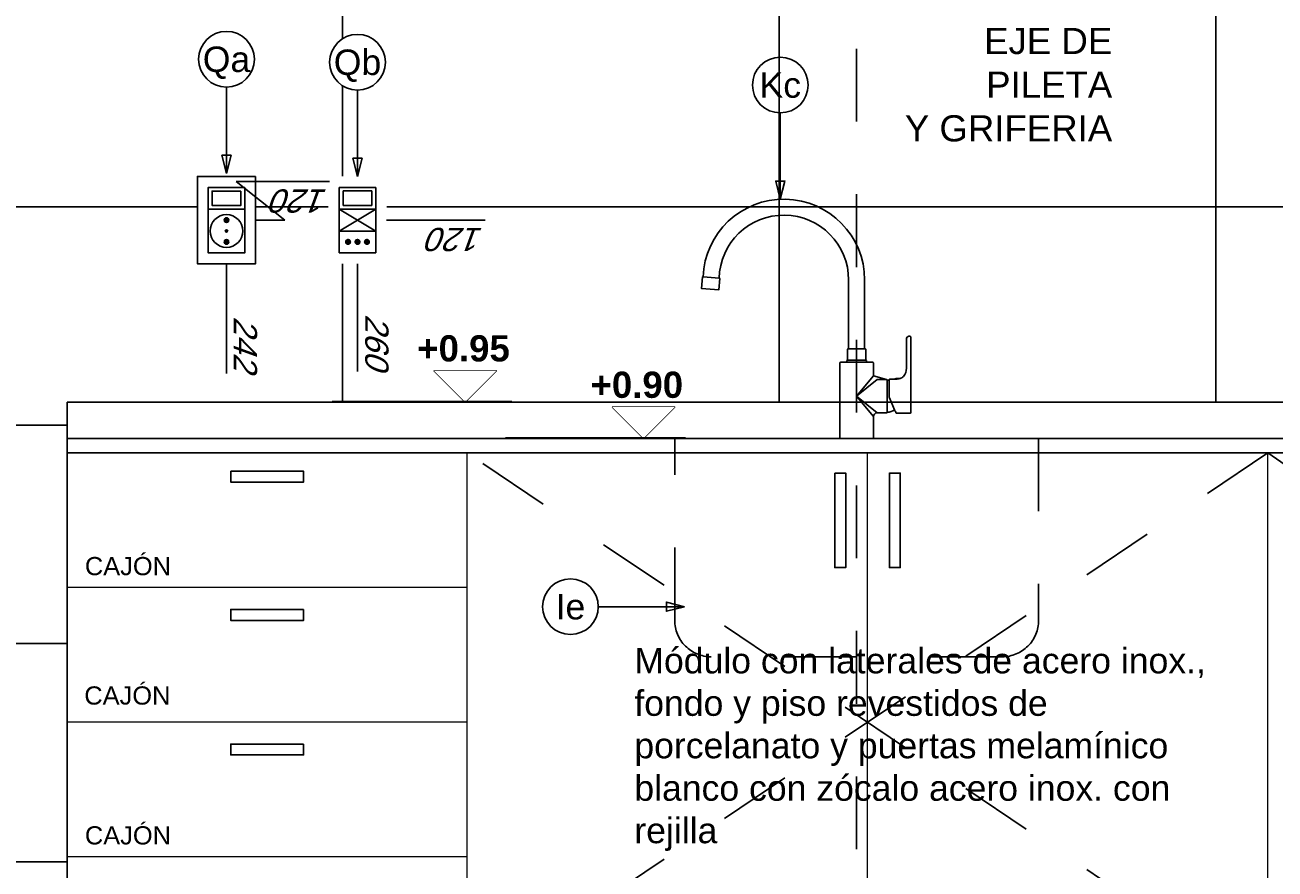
# Model space of a CAD drawing. Extents: x 1 to 126, y -14 to 17.
# Tile 122 of 131: x 92.74 to 94.46, y 3.75 to 4.91. Entities that reach past the tile are written whole.
import ezdxf
from ezdxf.enums import TextEntityAlignment as Align

# ---------------------------------------------------------------- set-up
doc = ezdxf.new("R2010")
doc.units = 0
doc.set_wipeout_variables(frame=1)
doc.header["$PDMODE"] = 3
doc.linetypes.add('DASHDOT', pattern=[1, 0.5, -0.25, 0, -0.25])
doc.linetypes.add('HIDDEN2', pattern=[0.1875, 0.125, -0.0625])
for name, color, linetype in [('A PROYECCION 2', 2, 'Continuous'), ('A SANITARIO', 5, 'Continuous'), ('A-ALBA-0', 9, 'Continuous'), ('A-ALBA-2', 2, 'Continuous'), ('A-ANNO-NIV', 2, 'Continuous'), ('A-ANNO-SIMB @ 20', 2, 'Continuous'), ('A-ANOT-COTA-ACUM', 1, 'Continuous'), ('A-ANOT-TTEC', 2, 'Continuous'), ('A-EQPM-FIJO', 1, 'Continuous'), ('AE-ALBA-1', 1, 'Continuous'), ('AE-ALBA-1 @ 20', 1, 'Continuous'), ('E-ELEC', 1, 'Continuous'), ('TEXTOS', 2, 'Continuous')]:
    doc.layers.add(name, color=color, linetype=linetype)
doc.layers.add('A-ALBA-4', color=2, linetype='Continuous', lineweight=25)
doc.styles.add('ARIAL', font='arial.ttf')
doc.styles.add('BIS-COTA', font='swissb.ttf')
doc.styles.add('BIS-COTA-ACUM', font='swissi.ttf', dxfattribs={"oblique": 20})
doc.styles.add('BIS-TXT', font='swiss.ttf')
doc.styles.add('E5-100', font='micross.ttf')
doc.dimstyles.new('BIS-COTA-ACUM', dxfattribs={"dimscale": 0.9, "dimtxt": 0.0016, "dimasz": 0.001, "dimexe": 0.0035, "dimexo": 0, "dimgap": 0.0005, "dimtad": 1, "dimdec": 1, "dimlfac": 100, "dimrnd": 1, "dimzin": 9, "dimdsep": 46, "dimtxsty": 'BIS-COTA-ACUM', "dimblk1": 'MARK1', "dimblk2": 'MARK2', "dimsah": 1, "dimcen": 0, "dimclrd": 1, "dimclre": 256, "dimclrt": 256, "dimaunit": 1, "dimadec": 0, "dimazin": 0, "dimtfac": 1, "dimtdec": 1, "dimtix": 1, "dimtmove": 2, "dimatfit": 3, "dimldrblk": 'MARK1', "dimfxl": 1, "dimtolj": 1, "dimarcsym": 1})
doc.dimstyles.new('BIS-COTA-NIVE', dxfattribs={"dimscale": 1.8, "dimtxt": 0.0018, "dimasz": 0.0015, "dimexe": 0, "dimexo": 0, "dimgap": 0.0027, "dimtad": 2, "dimtih": 1, "dimtoh": 1, "dimzin": 1, "dimdsep": 46, "dimtxsty": 'BIS-COTA', "dimblk1": 'MARK1', "dimblk2": 'MARK2', "dimsah": 1, "dimcen": 0.0015, "dimclrd": 1, "dimclre": 1, "dimaunit": 1, "dimadec": 0, "dimazin": 0, "dimtfac": 1, "dimtix": 1, "dimtofl": 0, "dimtmove": 2, "dimatfit": 3, "dimldrblk": 'MARK1', "dimfxl": 1, "dimtolj": 1, "dimarcsym": 0})
pattern_1 = [(315, (23.78585723, 93.22024556), (8.838834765e-05, 8.838834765e-05), [])]
pattern_2 = [(225, (23.618083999, 93.220245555), (8.838834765e-06, -8.838834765e-06), [])]

# ---------------------------------------------------------------- blocks, each defined once
blk = doc.blocks.new('*U47')
at = {"color": 0, "linetype": 'Continuous'}
blk.add_line((-0.004296, 0), (0.002148, 0), dxfattribs=at)
at = {"color": 0, "linetype": 'Continuous', "ltscale": 5}
blk.add_lwpolyline([(-0.002148, -0.002148), (0.002148, -0.002148), (0, 0), (-0.002148, -0.002148)], dxfattribs=at)
blk.add_wipeout([(0, 0), (0.002148, -0.002148), (-0.002148, -0.002148)])
blk = doc.blocks.new('BIS-GRIC1-FA')
blk.add_wipeout([(0.028, 0.035), (0.0275, 0.035), (0.0271, 0.0349), (0.0266, 0.0348), (0.0262, 0.0347), (0.0258, 0.0345), (0.0254, 0.0343), (0.025, 0.034), (0.0246, 0.0337), (0.0243, 0.0334), (0.024, 0.033), (0.0238, 0.0326), (0.0235, 0.0322), (0.0233, 0.0318), (0.0232, 0.0314), (0.0231, 0.0309), (0.023, 0.0305), (0.023, 0.03), (0.023, 0), (-0.023, 0), (-0.023, 0.1037), (-0.023, 0.1038), (-0.023, 0.1039), (-0.023, 0.104), (-0.0229, 0.1041), (-0.0229, 0.1042), (-0.0228, 0.1043), (-0.0228, 0.1043), (-0.0227, 0.1044), (-0.0226, 0.1045), (-0.0226, 0.1045), (-0.0225, 0.1046), (-0.0224, 0.1046), (-0.0223, 0.1047), (-0.0222, 0.1047), (-0.0221, 0.1047), (-0.022, 0.1047), (-0.0135, 0.105), (-0.0135, 0.107), (-0.0125, 0.1076), (-0.0125, 0.1227), (-0.0124, 0.1228), (-0.0122, 0.1228), (-0.0121, 0.1229), (-0.0119, 0.1229), (-0.0118, 0.1229), (-0.0117, 0.123), (-0.0115, 0.123), (-0.0114, 0.123), (-0.0112, 0.123), (-0.011, 0.2177), (-0.0117, 0.2288), (-0.0138, 0.2397), (-0.0172, 0.2503), (-0.0218, 0.2603), (-0.0277, 0.2697), (-0.0348, 0.2783), (-0.0428, 0.286), (-0.0517, 0.2926), (-0.0614, 0.298), (-0.0717, 0.3022), (-0.0824, 0.305), (-0.0934, 0.3066), (-0.1045, 0.3067), (-0.1155, 0.3055), (-0.1263, 0.3029), (-0.1367, 0.299), (-0.1465, 0.2938), (-0.1556, 0.2874), (-0.1638, 0.28), (-0.1711, 0.2716), (-0.1772, 0.2623), (-0.1821, 0.2524), (-0.1858, 0.2419), (-0.1882, 0.2311), (-0.1891, 0.22), (-0.1881, 0.2199), (-0.1895, 0.204), (-0.2134, 0.2061), (-0.212, 0.222), (-0.2111, 0.2219), (-0.2097, 0.2356), (-0.2066, 0.2491), (-0.2019, 0.262), (-0.1956, 0.2743), (-0.1879, 0.2857), (-0.1788, 0.296), (-0.1685, 0.3052), (-0.1571, 0.313), (-0.1449, 0.3193), (-0.132, 0.3241), (-0.1186, 0.3272), (-0.1049, 0.3286), (-0.0911, 0.3284), (-0.0775, 0.3264), (-0.0642, 0.3228), (-0.0514, 0.3175), (-0.0394, 0.3107), (-0.0284, 0.3025), (-0.0184, 0.293), (-0.0097, 0.2823), (-0.0024, 0.2706), (0.0034, 0.2581), (0.0076, 0.245), (0.0101, 0.2315), (0.011, 0.2177), (0.011, 0.1369), (0.011, 0.123), (0.0117, 0.123), (0.0117, 0.123), (0.0118, 0.123), (0.0119, 0.123), (0.012, 0.123), (0.012, 0.123), (0.0121, 0.123), (0.0122, 0.1229), (0.0123, 0.1229), (0.0123, 0.1229), (0.0124, 0.1228), (0.0124, 0.1228), (0.0125, 0.1227), (0.0125, 0.1076), (0.0135, 0.107), (0.0135, 0.105), (0.022, 0.1047), (0.0221, 0.1047), (0.0222, 0.1047), (0.0223, 0.1047), (0.0224, 0.1046), (0.0225, 0.1046), (0.0226, 0.1045), (0.0226, 0.1045), (0.0227, 0.1044), (0.0228, 0.1043), (0.0228, 0.1043), (0.0229, 0.1042), (0.0229, 0.1041), (0.023, 0.104), (0.023, 0.1039), (0.023, 0.1038), (0.023, 0.1037), (0.023, 0.086), (0.041, 0.081), (0.0411, 0.081), (0.0412, 0.081), (0.0413, 0.081), (0.0414, 0.0809), (0.0414, 0.0809), (0.0415, 0.0809), (0.0416, 0.0808), (0.0417, 0.0807), (0.0417, 0.0807), (0.0418, 0.0806), (0.0419, 0.0805), (0.0419, 0.0804), (0.0419, 0.0804), (0.042, 0.0803), (0.042, 0.0802), (0.042, 0.0801), (0.042, 0.08), (0.0425, 0.08), (0.0429, 0.0799), (0.0434, 0.0799), (0.0439, 0.0798), (0.0443, 0.0798), (0.0448, 0.0797), (0.0448, 0.081), (0.0453, 0.0815), (0.0525, 0.0815), (0.0525, 0.0817), (0.0525, 0.0817), (0.0525, 0.0818), (0.0525, 0.0818), (0.0525, 0.0818), (0.0525, 0.0819), (0.0525, 0.0819), (0.0526, 0.0819), (0.0526, 0.0819), (0.0526, 0.082), (0.0526, 0.082), (0.0527, 0.082), (0.0527, 0.082), (0.0527, 0.082), (0.0528, 0.082), (0.0528, 0.082), (0.0557, 0.0823), (0.0571, 0.0824), (0.0586, 0.0825), (0.0586, 0.0825), (0.0587, 0.0825), (0.0587, 0.0825), (0.0587, 0.0824), (0.0588, 0.0824), (0.0588, 0.0824), (0.0588, 0.0824), (0.0589, 0.0823), (0.0589, 0.0823), (0.0589, 0.0823), (0.0589, 0.0822), (0.0589, 0.0822), (0.059, 0.0821), (0.0596, 0.0823), (0.0603, 0.0825), (0.0609, 0.0828), (0.0616, 0.0831), (0.0622, 0.0835), (0.0628, 0.0839), (0.0634, 0.0843), (0.0639, 0.0847), (0.0644, 0.0852), (0.0651, 0.086), (0.0657, 0.0868), (0.0663, 0.0876), (0.0668, 0.0885), (0.0672, 0.0894), (0.0676, 0.0904), (0.0679, 0.0913), (0.0681, 0.0923), (0.0683, 0.0933), (0.0683, 0.0943), (0.0684, 0.0953), (0.0683, 0.0964), (0.0683, 0.136), (0.0683, 0.1363), (0.0683, 0.1366), (0.0683, 0.1369), (0.0684, 0.1372), (0.0684, 0.1375), (0.0685, 0.1378), (0.0686, 0.1381), (0.0688, 0.1383), (0.0689, 0.1386), (0.0691, 0.1388), (0.0692, 0.1391), (0.0694, 0.1393), (0.0696, 0.1395), (0.0698, 0.1396), (0.07, 0.1398), (0.0703, 0.1399), (0.0705, 0.14), (0.0707, 0.1401), (0.0709, 0.1402), (0.0712, 0.1403), (0.0714, 0.1403), (0.0717, 0.1404), (0.0719, 0.1404), (0.0722, 0.1404), (0.0725, 0.1404), (0.0728, 0.1404), (0.073, 0.1405), (0.0733, 0.1404), (0.0734, 0.1404), (0.0735, 0.1404), (0.0736, 0.1404), (0.0737, 0.1404), (0.0738, 0.1403), (0.0738, 0.1403), (0.0739, 0.1402), (0.074, 0.1402), (0.074, 0.1401), (0.0741, 0.14), (0.0742, 0.14), (0.0742, 0.1399), (0.0742, 0.1398), (0.0743, 0.1397), (0.0743, 0.1396), (0.0743, 0.1395), (0.0743, 0.1394), (0.0743, 0.0355), (0.0743, 0.0354), (0.0743, 0.0353), (0.0742, 0.0352), (0.0742, 0.0351), (0.0742, 0.0351), (0.0741, 0.035), (0.0741, 0.0349), (0.074, 0.0348), (0.0739, 0.0348), (0.0738, 0.0347), (0.0738, 0.0346), (0.0737, 0.0346), (0.0736, 0.0346), (0.0735, 0.0345), (0.0734, 0.0345), (0.0733, 0.0345), (0.0547, 0.0345), (0.0546, 0.0345), (0.0546, 0.0345), (0.0546, 0.0345), (0.0545, 0.0345), (0.0545, 0.0346), (0.0544, 0.0346), (0.0544, 0.0346), (0.0544, 0.0346), (0.0543, 0.0346), (0.0543, 0.0347), (0.0543, 0.0347), (0.0542, 0.0347), (0.0542, 0.0348), (0.0535, 0.0362), (0.0529, 0.0376), (0.0522, 0.0391), (0.0512, 0.0385), (0.0501, 0.0379), (0.049, 0.0375), (0.0479, 0.0371), (0.0467, 0.0367), (0.0456, 0.0365), (0.0444, 0.0362), (0.0432, 0.0361), (0.042, 0.036)])
for p, q in [((-0.2111, 0.2219), (-0.1891, 0.22)), ((-0.011, 0.123), (-0.0112, 0.123)), ((0.011, 0.123), (-0.011, 0.123)), ((-0.0135, 0.105), (0.0135, 0.105)), ((-0.0125, 0.1076), (0.0125, 0.1076)), ((0.023, 0.086), (0, 0.058)), ((0, 0.058), (0.028, 0.081)), ((0.028, 0.081), (0.041, 0.081)), ((0.042, 0.08), (0.042, 0.036)), ((0.0448, 0.0564), (0.0448, 0.0797)), ((0.028, 0.035), (0, 0.058)), ((0, 0.058), (0.023, 0.03)), ((0.0522, 0.0391), (0.0449, 0.056)), ((0.041, 0.035), (0.028, 0.035)), ((0.028, 0.035), (0.028, 0.035))]:
    blk.add_line(p, q)
blk.add_lwpolyline([(0.042, 0.036, 0.123961), (0.0522, 0.0391, 0.014382), (0.0542, 0.0348, 0.256417), (0.0547, 0.0345), (0.0733, 0.0345, 0.384379), (0.0743, 0.0355), (0.0743, 0.1394, 0.416799), (0.0733, 0.1404, 0.029739), (0.0719, 0.1404, 0.167844), (0.0694, 0.1393, 0.213156), (0.0683, 0.136), (0.0683, 0.0964, -0.217512), (0.0644, 0.0852, -0.128175), (0.059, 0.0821), (0.0589, 0.0822, 0.195668), (0.0586, 0.0825, 0.003761), (0.0557, 0.0823, -0.00046), (0.0528, 0.082, 0.318698), (0.0525, 0.0817), (0.0525, 0.0815), (0.0453, 0.0815), (0.0448, 0.081), (0.0448, 0.0797, 0.048075), (0.042, 0.08, 0.414344), (0.041, 0.081), (0.023, 0.086), (0.023, 0.1037, 0.40462), (0.022, 0.1047), (0.0135, 0.105), (0.0135, 0.107), (0.0125, 0.1076), (0.0125, 0.1227, 0.213541), (0.0117, 0.123), (0.011, 0.123), (0.011, 0.1369), (0.011, 0.2177, 0.9807), (-0.2111, 0.2219), (-0.212, 0.222), (-0.2134, 0.2061), (-0.1895, 0.204), (-0.1881, 0.2199), (-0.1891, 0.22, -0.987285), (-0.011, 0.2177), (-0.0112, 0.123, 0.111865), (-0.0125, 0.1227), (-0.0125, 0.1076), (-0.0135, 0.107), (-0.0135, 0.105), (-0.022, 0.1047, 0.404027), (-0.023, 0.1037), (-0.023, 0), (0.023, 0), (0.023, 0.03, -0.415592), (0.028, 0.035)], format="xyb")
for centre, radius, start, end in [((0.0539, 0.1012), 0.0197, 265.7838, 284.7338), ((0.0458, 0.0564), 0.000969, 179.2276, 203.3976), ((0.041, 0.036), 0.001, 269.9999, 0.0256)]:
    blk.add_arc(centre, radius, start, end)
blk = doc.blocks.new('*U179')
at = {"color": 0, "linetype": 'Continuous'}
blk.add_line((-0.004296, 0), (0.002148, 0), dxfattribs=at)
at = {"color": 0, "linetype": 'Continuous', "ltscale": 5}
blk.add_lwpolyline([(-0.002148, 0.002148), (0.002148, 0.002148), (0, 0), (-0.002148, 0.002148)], dxfattribs=at)
blk.add_wipeout([(0, 0), (0.002148, 0.002148), (-0.002148, 0.002148)])
blk = doc.blocks.new('*D431')
at = {"layer": 'A-ANNO-NIV', "color": 1, "lineweight": -2, "transparency": 16777216}
for p, q in [((93.2493, 5.554), (93.0911, 5.5595)), ((93.0911, 5.5595), (93.3308, 5.5595)), ((93.1893, 5.554), (93.2493, 5.554))]:
    blk.add_line(p, q, dxfattribs=at)
at = {"layer": 'Defpoints', "color": 0, "transparency": 16777216}
for p in [(93.1511, 5.5595), (93.1893, 5.554), (97.5003, 3.444)]:
    blk.add_point(p, dxfattribs=at)
at = {"layer": 'A-ANNO-NIV', "color": 0, "transparency": 16777216, "insert": (93.268, 5.6315), "char_height": 0.036, "attachment_point": 5, "style": 'BIS-COTA'}
blk.add_mtext('\\A1;+2.11', dxfattribs=at)
blk = doc.blocks.new('MARK1')
at = {"color": 0}
for p, q in [((1, 0), (-1, 0)), ((0, 1.5), (0, -1.5))]:
    blk.add_line(p, q, dxfattribs=at)
blk.add_lwpolyline([(0.5, 0.5), (-0.5, -0.5)], dxfattribs=at)
blk = doc.blocks.new('MARK2')
at = {"color": 0}
for p, q in [((1, 0), (-1, 0)), ((0, 1.5), (0, -1.5))]:
    blk.add_line(p, q, dxfattribs=at)
blk.add_lwpolyline([(0.5, 0.5), (-0.5, -0.5)], dxfattribs=at)
blk = doc.blocks.new('*D432')
at = {"layer": 'A-ANNO-NIV', "color": 1, "lineweight": -2, "transparency": 16777216}
for p, q in [((93.2555, 5.544), (93.1045, 5.3989)), ((93.1955, 5.544), (93.2555, 5.544)), ((93.1045, 5.3989), (93.3518, 5.3989))]:
    blk.add_line(p, q, dxfattribs=at)
at = {"layer": 'Defpoints', "color": 0, "transparency": 16777216}
for p in [(93.1955, 5.544), (93.1645, 5.3989), (97.5003, 3.444)]:
    blk.add_point(p, dxfattribs=at)
at = {"layer": 'A-ANNO-NIV', "color": 0, "transparency": 16777216, "insert": (93.2851, 5.4714), "char_height": 0.036, "attachment_point": 5, "style": 'BIS-COTA'}
blk.add_mtext('\\A1;+2.10', dxfattribs=at)
blk = doc.blocks.new('*D433')
at = {"layer": 'A-ANNO-NIV', "color": 1, "lineweight": -2, "transparency": 16777216}
for p, q in [((92.1243, 4.944), (91.9735, 4.8008)), ((92.0643, 4.944), (92.1243, 4.944)), ((91.9735, 4.8008), (92.2208, 4.8008))]:
    blk.add_line(p, q, dxfattribs=at)
at = {"layer": 'Defpoints', "color": 0, "transparency": 16777216}
for p in [(92.0643, 4.944), (92.0335, 4.8008), (97.8003, 3.444)]:
    blk.add_point(p, dxfattribs=at)
at = {"layer": 'A-ANNO-NIV', "color": 0, "transparency": 16777216, "insert": (92.1541, 4.8733), "char_height": 0.036, "attachment_point": 5, "style": 'BIS-COTA'}
blk.add_mtext('\\A1;+1.50', dxfattribs=at)
blk = doc.blocks.new('*D434')
at = {"layer": 'AE-ALBA-1', "color": 1, "lineweight": -2, "transparency": 16777216}
for p, q in [((93.3224, 4.394), (93.1657, 4.3949)), ((93.1657, 4.3949), (93.4125, 4.3949)), ((93.2624, 4.394), (93.3224, 4.394))]:
    blk.add_line(p, q, dxfattribs=at)
at = {"layer": 'Defpoints', "color": 0, "transparency": 16777216}
for p in [(93.2257, 4.3949), (93.2624, 4.394), (98.1271, 3.444)]:
    blk.add_point(p, dxfattribs=at)
at = {"layer": 'AE-ALBA-1', "color": 0, "transparency": 16777216, "insert": (93.3461, 4.4675), "char_height": 0.036, "attachment_point": 5, "style": 'BIS-COTA'}
blk.add_mtext('\\A1;+0.95', dxfattribs=at)
blk = doc.blocks.new('*D435')
at = {"layer": 'AE-ALBA-1', "color": 1, "lineweight": -2, "transparency": 16777216}
for p, q in [((93.5647, 4.344), (93.4036, 4.345)), ((93.4036, 4.345), (93.6509, 4.345)), ((93.5047, 4.344), (93.5647, 4.344))]:
    blk.add_line(p, q, dxfattribs=at)
at = {"layer": 'Defpoints', "color": 0, "transparency": 16777216}
for p in [(93.4636, 4.345), (93.5047, 4.344), (98.0037, 3.444)]:
    blk.add_point(p, dxfattribs=at)
at = {"layer": 'AE-ALBA-1', "color": 0, "transparency": 16777216, "insert": (93.5842, 4.4175), "char_height": 0.036, "attachment_point": 5, "style": 'BIS-COTA'}
blk.add_mtext('\\A1;+0.90', dxfattribs=at)
blk = doc.blocks.new('*D436')
at = {"layer": 'A-ANNO-NIV', "color": 1, "lineweight": -2, "transparency": 16777216}
for p, q in [((90.6978, 4.344), (90.5396, 4.3419)), ((90.5396, 4.3419), (90.7869, 4.3419)), ((90.6378, 4.344), (90.6978, 4.344))]:
    blk.add_line(p, q, dxfattribs=at)
at = {"layer": 'Defpoints', "color": 0, "transparency": 16777216}
for p in [(90.5996, 4.3419), (90.6378, 4.344), (97.5003, 3.444)]:
    blk.add_point(p, dxfattribs=at)
at = {"layer": 'A-ANNO-NIV', "color": 0, "transparency": 16777216, "insert": (90.7203, 4.4145), "char_height": 0.036, "attachment_point": 5, "style": 'BIS-COTA'}
blk.add_mtext('\\A1;+0.90', dxfattribs=at)
blk = doc.blocks.new('*D437')
at = {"layer": 'A-ANNO-NIV', "color": 1, "lineweight": -2, "transparency": 16777216}
for p, q in [((90.5999, 5.5541), (90.4548, 5.5592)), ((90.4548, 5.5592), (90.6945, 5.5592)), ((90.5399, 5.5541), (90.5999, 5.5541))]:
    blk.add_line(p, q, dxfattribs=at)
at = {"layer": 'Defpoints', "color": 0, "transparency": 16777216}
for p in [(90.5148, 5.5592), (90.5399, 5.5541), (96.9666, 3.444)]:
    blk.add_point(p, dxfattribs=at)
at = {"layer": 'A-ANNO-NIV', "color": 0, "transparency": 16777216, "insert": (90.6317, 5.6312), "char_height": 0.036, "attachment_point": 5, "style": 'BIS-COTA'}
blk.add_mtext('\\A1;+2.11', dxfattribs=at)
blk = doc.blocks.new('*U55')
blk.add_lwpolyline([(0, -0.007846), (-0.000312, -0.006596), (0.000313, -0.006596)], close=True)
blk.add_wipeout([(0, -0.001913), (0.000299, -0.00189), (0.000591, -0.00182), (0.000869, -0.001705), (0.001125, -0.001548), (0.001353, -0.001353), (0.001548, -0.001125), (0.001705, -0.000869), (0.00182, -0.000591), (0.00189, -0.000299), (0.001913, 0), (0.00189, 0.000299), (0.00182, 0.000591), (0.001705, 0.000869), (0.001548, 0.001125), (0.001353, 0.001353), (0.001125, 0.001548), (0.000869, 0.001705), (0.000591, 0.00182), (0.000299, 0.00189), (0, 0.001913), (-0.000299, 0.00189), (-0.000591, 0.00182), (-0.000869, 0.001705), (-0.001125, 0.001548), (-0.001353, 0.001353), (-0.001548, 0.001125), (-0.001705, 0.000869), (-0.00182, 0.000591), (-0.00189, 0.000299), (-0.001913, 0), (-0.00189, -0.000299), (-0.00182, -0.000591), (-0.001705, -0.000869), (-0.001548, -0.001125), (-0.001353, -0.001353), (-0.001125, -0.001548), (-0.000869, -0.001705), (-0.000591, -0.00182), (-0.000299, -0.00189)])
at = {"linetype": 'Continuous'}
blk.add_line((0, -0.007846), (0, -0.001913), dxfattribs=at)
blk.add_circle((0, 0), 0.001913)
at = {"color": 1, "linetype": 'Continuous', "style": 'E5-100'}
blk.add_attdef('LETRA', text='', height=0.00175, dxfattribs=at).set_placement((0, 0), align=Align.MIDDLE_CENTER)
blk = doc.blocks.new('EL-LLAME BIPOLAR-MODULO CIEGO-3 EN LINEA')
at = {"linetype": 'ByBlock'}
blk.add_wipeout([(-5.2727, 125.6181), (-5.2727, 125.5381), (-5.1527, 125.5381), (-5.1527, 125.6181)], dxfattribs=at)
h = blk.add_hatch(dxfattribs=at)
h.set_pattern_fill('ANSI31', color=8, scale=0.001, angle=-90, style=0)
h.set_pattern_definition([(315, (23.77283519, 93.22024556), (8.838834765e-05, 8.838834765e-05), [])])
edge = h.paths.add_edge_path()
edge.add_arc((-5.1827, 125.5911), 0.00321, 90, 450)
h = blk.add_hatch(dxfattribs=at)
h.set_pattern_fill('ANSI31', color=8, scale=0.001, angle=-90, style=0)
h.set_pattern_definition(pattern_1)
edge = h.paths.add_edge_path()
edge.add_arc((-5.1827, 125.5781), 0.00321, 90, 450)
h = blk.add_hatch(dxfattribs=at)
h.set_pattern_fill('ANSI31', color=8, scale=0.001, angle=-90, style=0)
h.set_pattern_definition(pattern_1)
edge = h.paths.add_edge_path()
edge.add_arc((-5.1827, 125.5651), 0.00321, 90, 450)
for p, q in [((-5.2277, 125.6031), (-5.1977, 125.5531)), ((-5.1977, 125.6031), (-5.2277, 125.5531))]:
    blk.add_line(p, q, dxfattribs=at)
for points in [[(-5.2577, 125.6031), (-5.2577, 125.5531), (-5.2277, 125.5531), (-5.2277, 125.6031)], [(-5.2527, 125.598), (-5.2527, 125.5582), (-5.2328, 125.5582), (-5.2328, 125.598)], [(-5.2277, 125.6031), (-5.2277, 125.5531), (-5.1977, 125.5531), (-5.1977, 125.6031)], [(-5.1977, 125.6031), (-5.1977, 125.5531), (-5.1677, 125.5531), (-5.1677, 125.6031)]]:
    blk.add_lwpolyline(points, close=True, dxfattribs=at)
for centre in [(-5.1827, 125.5911), (-5.1827, 125.5781), (-5.1827, 125.5651)]:
    blk.add_circle(centre, 0.00321, dxfattribs=at)
blk = doc.blocks.new('EL-LLAVE BIPOLAR-MODULO SHUKO')
at = {"linetype": 'ByBlock', "ltscale": 0.005}
blk.add_wipeout([(-5.118, 125.6181), (-5.118, 125.5381), (-4.998, 125.5381), (-4.998, 125.6181)], dxfattribs=at)
h = blk.add_hatch(dxfattribs=at)
h.set_pattern_fill('ANSI31', color=8, scale=0.0001, angle=-90, style=0)
h.set_pattern_definition(pattern_2)
edge = h.paths.add_edge_path()
edge.add_arc((-5.058, 125.5781), 0.00321, 90, 450)
h = blk.add_hatch(dxfattribs=at)
h.set_pattern_fill('ANSI31', color=8, scale=5e-05, angle=-90, style=0)
h.set_pattern_definition([(225, (23.6180839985, 93.220245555), (4.4194173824e-06, -4.4194173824e-06), [])])
edge = h.paths.add_edge_path()
edge.add_arc((-5.043, 125.5781), 0.00161, 90, 450)
h = blk.add_hatch(dxfattribs=at)
h.set_pattern_fill('ANSI31', color=8, scale=0.0001, angle=-90, style=0)
h.set_pattern_definition(pattern_2)
edge = h.paths.add_edge_path()
edge.add_arc((-5.028, 125.5781), 0.00321, 90, 450)
for points in [[(-5.118, 125.6181), (-5.118, 125.5381), (-4.998, 125.5381), (-4.998, 125.6181)], [(-5.103, 125.6031), (-5.103, 125.5531), (-5.073, 125.5531), (-5.073, 125.6031)], [(-5.0979, 125.598), (-5.0979, 125.5582), (-5.0781, 125.5582), (-5.0781, 125.598)], [(-5.073, 125.6031), (-5.073, 125.5531), (-5.013, 125.5531), (-5.013, 125.6031)]]:
    blk.add_lwpolyline(points, close=True, dxfattribs=at)
for centre, radius in [((-5.043, 125.5781), 0.0225), ((-5.058, 125.5781), 0.00321), ((-5.043, 125.5781), 0.00161), ((-5.028, 125.5781), 0.00321)]:
    blk.add_circle(centre, radius, dxfattribs=at)
blk = doc.blocks.new('*D389')
at = {"layer": 'A-ANOT-COTA-ACUM', "lineweight": -2, "transparency": 16777216}
for p, q in [((93.1004, 4.644), (93.0336, 4.6969)), ((93.0336, 4.6969), (93.162, 4.6969)), ((93.0604, 4.644), (93.1004, 4.644))]:
    blk.add_line(p, q, dxfattribs=at)
at = {"layer": 'Defpoints', "color": 0, "transparency": 16777216}
for p in [(93.0736, 4.6969), (93.0604, 4.644), (91.7104, 1.7329)]:
    blk.add_point(p, dxfattribs=at)
at = {"layer": 'A-ANOT-COTA-ACUM', "transparency": 16777216, "insert": (93.1228, 4.6705), "char_height": 0.032, "attachment_point": 5, "rotation": 180, "style": 'BIS-COTA-ACUM'}
blk.add_mtext('\\A1;120', dxfattribs=at)
blk = doc.blocks.new('*D390')
at = {"layer": 'A-ANOT-COTA-ACUM', "lineweight": -2, "transparency": 16777216}
blk.add_line((93.2404, 4.644), (93.376, 4.644), dxfattribs=at)
at = {"layer": 'Defpoints', "color": 0, "transparency": 16777216}
for p in [(93.2404, 4.644), (93.2875, 4.644), (91.8904, 1.7329)]:
    blk.add_point(p, dxfattribs=at)
at = {"layer": 'A-ANOT-COTA-ACUM', "transparency": 16777216, "insert": (93.3368, 4.6176), "char_height": 0.032, "attachment_point": 5, "rotation": 180, "style": 'BIS-COTA-ACUM'}
blk.add_mtext('\\A1;120', dxfattribs=at)
blk = doc.blocks.new('*D391')
at = {"layer": 'A-ANOT-COTA-ACUM', "lineweight": -2, "transparency": 16777216}
blk.add_line((94.9917, 4.644), (95.1274, 4.644), dxfattribs=at)
at = {"layer": 'Defpoints', "color": 0, "transparency": 16777216}
for p in [(94.9917, 4.644), (95.0389, 4.644), (93.6417, 1.7329)]:
    blk.add_point(p, dxfattribs=at)
at = {"layer": 'A-ANOT-COTA-ACUM', "transparency": 16777216, "insert": (95.0881, 4.6176), "char_height": 0.032, "attachment_point": 5, "rotation": 180, "style": 'BIS-COTA-ACUM'}
blk.add_mtext('\\A1;120', dxfattribs=at)
blk = doc.blocks.new('*D392')
at = {"layer": 'A-ANOT-COTA-ACUM', "lineweight": -2, "transparency": 16777216}
for p, q in [((94.8517, 4.644), (94.7789, 4.6969)), ((94.7789, 4.6969), (94.9073, 4.6969)), ((94.8117, 4.644), (94.8517, 4.644))]:
    blk.add_line(p, q, dxfattribs=at)
at = {"layer": 'Defpoints', "color": 0, "transparency": 16777216}
for p in [(94.8189, 4.6969), (94.8117, 4.644), (93.4617, 1.7329)]:
    blk.add_point(p, dxfattribs=at)
at = {"layer": 'A-ANOT-COTA-ACUM', "transparency": 16777216, "insert": (94.8681, 4.6705), "char_height": 0.032, "attachment_point": 5, "rotation": 180, "style": 'BIS-COTA-ACUM'}
blk.add_mtext('\\A1;120', dxfattribs=at)
blk = doc.blocks.new('*D393')
at = {"layer": 'A-ANOT-COTA-ACUM', "lineweight": -2, "transparency": 16777216}
blk.add_line((93.0204, 4.584), (93.0204, 4.4331), dxfattribs=at)
at = {"layer": 'Defpoints', "color": 0, "transparency": 16777216}
for p in [(93.0204, 4.584), (93.0204, 4.5258), (90.3904, 1.7329)]:
    blk.add_point(p, dxfattribs=at)
at = {"layer": 'A-ANOT-COTA-ACUM', "transparency": 16777216, "insert": (93.0464, 4.4744), "char_height": 0.032, "attachment_point": 5, "rotation": 270, "style": 'BIS-COTA-ACUM'}
blk.add_mtext('\\A1;242', dxfattribs=at)
blk = doc.blocks.new('*D394')
at = {"layer": 'A-ANOT-COTA-ACUM', "lineweight": -2, "transparency": 16777216}
blk.add_line((93.2004, 4.584), (93.2004, 4.436), dxfattribs=at)
at = {"layer": 'Defpoints', "color": 0, "transparency": 16777216}
for p in [(93.2004, 4.584), (93.2004, 4.5294), (90.3904, 1.7329)]:
    blk.add_point(p, dxfattribs=at)
at = {"layer": 'A-ANOT-COTA-ACUM', "transparency": 16777216, "insert": (93.2268, 4.4777), "char_height": 0.032, "attachment_point": 5, "rotation": 270, "style": 'BIS-COTA-ACUM'}
blk.add_mtext('\\A1;260', dxfattribs=at)
blk = doc.blocks.new('*D395')
at = {"layer": 'A-ANOT-COTA-ACUM', "lineweight": -2, "transparency": 16777216}
blk.add_line((94.7717, 4.584), (94.7717, 4.4479), dxfattribs=at)
at = {"layer": 'Defpoints', "color": 0, "transparency": 16777216}
for p in [(94.7717, 4.584), (94.7717, 4.5428), (90.0903, 1.7329)]:
    blk.add_point(p, dxfattribs=at)
at = {"layer": 'A-ANOT-COTA-ACUM', "transparency": 16777216, "insert": (94.7982, 4.4903), "char_height": 0.032, "attachment_point": 5, "rotation": 270, "style": 'BIS-COTA-ACUM'}
blk.add_mtext('\\A1;437', dxfattribs=at)
blk = doc.blocks.new('*D396')
at = {"layer": 'A-ANOT-COTA-ACUM', "lineweight": -2, "transparency": 16777216}
blk.add_line((94.9517, 4.584), (94.9517, 4.4586), dxfattribs=at)
at = {"layer": 'Defpoints', "color": 0, "transparency": 16777216}
for p in [(94.9517, 4.584), (94.9517, 4.5514), (90.0903, 1.7329)]:
    blk.add_point(p, dxfattribs=at)
at = {"layer": 'A-ANOT-COTA-ACUM', "transparency": 16777216, "insert": (94.9782, 4.5), "char_height": 0.032, "attachment_point": 5, "rotation": 270, "style": 'BIS-COTA-ACUM'}
blk.add_mtext('\\A1;455', dxfattribs=at)
blk = doc.blocks.new('*U54')
blk.add_lwpolyline([(-0.007846, 0), (-0.006596, 0.000312), (-0.006596, -0.000313)], close=True)
blk.add_wipeout([(0, -0.001913), (0.000299, -0.00189), (0.000591, -0.00182), (0.000869, -0.001705), (0.001125, -0.001548), (0.001353, -0.001353), (0.001548, -0.001125), (0.001705, -0.000869), (0.00182, -0.000591), (0.00189, -0.000299), (0.001913, 0), (0.00189, 0.000299), (0.00182, 0.000591), (0.001705, 0.000869), (0.001548, 0.001125), (0.001353, 0.001353), (0.001125, 0.001548), (0.000869, 0.001705), (0.000591, 0.00182), (0.000299, 0.00189), (0, 0.001913), (-0.000299, 0.00189), (-0.000591, 0.00182), (-0.000869, 0.001705), (-0.001125, 0.001548), (-0.001353, 0.001353), (-0.001548, 0.001125), (-0.001705, 0.000869), (-0.00182, 0.000591), (-0.00189, 0.000299), (-0.001913, 0), (-0.00189, -0.000299), (-0.00182, -0.000591), (-0.001705, -0.000869), (-0.001548, -0.001125), (-0.001353, -0.001353), (-0.001125, -0.001548), (-0.000869, -0.001705), (-0.000591, -0.00182), (-0.000299, -0.00189)])
at = {"linetype": 'Continuous'}
blk.add_line((-0.007846, 0), (-0.001913, 0), dxfattribs=at)
blk.add_circle((0, 0), 0.001913)
at = {"color": 1, "linetype": 'Continuous', "style": 'E5-100'}
blk.add_attdef('LETRA', text='', height=0.00175, dxfattribs=at).set_placement((0, 0), align=Align.MIDDLE_CENTER)

msp = doc.modelspace()

# ---------------------------------------------------------------- linework, layer by layer
at = {"layer": 'A PROYECCION 2', "linetype": 'Continuous', "lineweight": 13}
for p, q in [((93.3513, 3.584), (93.3513, 4.324)), ((93.9013, 3.584), (93.9013, 4.324)), ((94.4513, 3.584), (94.4513, 4.324)), ((93.3513, 4.139), (92.8013, 4.139)), ((93.3513, 3.954), (92.8013, 3.954, 0)), ((93.3513, 3.769, 0), (92.8013, 3.769, 0))]:
    msp.add_line(p, q, dxfattribs=at)
msp.add_lwpolyline([(92.8013, 4.324), (95.0773, 4.324)], dxfattribs=at)
at = {"layer": 'A SANITARIO', "linetype": 'ByBlock'}
msp.add_line((93.9313, 4.1669, 0), (93.9313, 4.2969, 0), dxfattribs=at)
at = {"layer": 'A SANITARIO', "linetype": 'ByBlock', "elevation": 0}
msp.add_lwpolyline([(93.0263, 4.299), (93.0263, 4.284), (93.1263, 4.284), (93.1263, 4.299), (93.0263, 4.299)], dxfattribs=at)
at = {"layer": 'A SANITARIO', "linetype": 'ByBlock'}
for points in [[(93.8563, 4.2964), (93.8563, 4.1664), (93.8713, 4.1664), (93.8713, 4.2964)], [(93.9313, 4.2964), (93.9313, 4.1664), (93.9463, 4.1664), (93.9463, 4.2964)]]:
    msp.add_lwpolyline(points, close=True, dxfattribs=at)
at = {"layer": 'A SANITARIO', "linetype": 'ByBlock', "elevation": 0}
for points in [[(93.1263, 4.109), (93.0263, 4.109), (93.0263, 4.094), (93.1263, 4.094)], [(93.1263, 3.924), (93.0263, 3.924), (93.0263, 3.909), (93.1263, 3.909)]]:
    msp.add_lwpolyline(points, close=True, dxfattribs=at)
at = {"layer": 'A-ALBA-0', "linetype": 'HIDDEN2', "ltscale": 0.2}
msp.add_lwpolyline([(94.4513, 4.324), (95.0013, 3.944), (94.4513, 3.584)], dxfattribs=at)
at = {"layer": 'A-ALBA-4', "color": 1}
msp.add_lwpolyline([(92.8013, 4.324), (95.5513, 4.324)], dxfattribs=at)
at = {"layer": 'AE-ALBA-1'}
msp.add_line((92.8013, 4.394), (92.8013, 4.344), dxfattribs=at)
msp.add_lwpolyline([(92.8013, 4.324), (95.5513, 4.324)], dxfattribs=at)

# ---------------------------------------------------------------- block references
at = {"layer": 'A-EQPM-FIJO'}
msp.add_blockref('BIS-GRIC1-FA', (93.8863, 4.344), dxfattribs=at)
at = {"layer": 'AE-ALBA-1 @ 20', "yscale": 20, "zscale": 20}
for name, p, xscale, rotation in [('*U179', (93.3483, 4.394), 20, 3.180865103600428e-08), ('*U47', (93.5934, 4.344), -20, 179.9999999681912)]:
    msp.add_blockref(name, p, dxfattribs=dict(at, xscale=xscale, rotation=rotation))

# ---------------------------------------------------------------- texts
at = {"layer": 'A-ANOT-TTEC', "insert": (94.2375, 4.7516, 0.0002), "char_height": 0.036, "attachment_point": 9, "style": 'BIS-TXT'}
msp.add_mtext_dynamic_manual_height_columns('EJE DE\\PPILETA\\PY GRIFERIA', width=0.306258, gutter_width=0.025, heights=[0], dxfattribs=at)
at = {"layer": 'TEXTOS', "attachment_point": 7, "style": 'ARIAL'}
for s, width, insert, char_height in [('\\A1;CAJÓN', 0.646215, (92.8258, 4.1557), 0.025), ('\\A1;Módulo con laterales de acero inox., fondo y piso revestidos de porcelanato y puertas melamínico blanco con zócalo acero inox. con rejilla', 0.833809, (93.5808, 3.7772, 0.0005), 0.035), ('\\A1;CAJÓN', 0.646215, (92.825, 3.9779), 0.025), ('\\A1;CAJÓN', 0.646215, (92.8258, 3.7857, 0), 0.025)]:
    msp.add_mtext_dynamic_manual_height_columns(s, width=width, gutter_width=12.5, heights=[0], dxfattribs=dict(at, insert=insert, char_height=char_height))

# ---------------------------------------------------------------- next in the draw order: linework, layer by layer
at = {"layer": 'A PROYECCION 2', "linetype": 'Continuous', "lineweight": 13}
msp.add_lwpolyline([(92.8013, 4.344), (95.5513, 4.344)], dxfattribs=at)
at = {"layer": 'A-ALBA-0', "linetype": 'HIDDEN2', "ltscale": 0.2}
msp.add_lwpolyline([(94.1363, 4.344), (94.1363, 4.094, -0.414214), (94.0863, 4.044), (93.6863, 4.044, -0.414214), (93.6363, 4.094), (93.6363, 4.344)], format="xyb", dxfattribs=at)
at = {"layer": 'A-ALBA-2', "linetype": 'DASHDOT', "ltscale": 0.1}
msp.add_line((93.8863, 3.1795), (93.8863, 4.9239), dxfattribs=at)
at = {"layer": 'AE-ALBA-1'}
msp.add_line((95.5513, 4.394), (92.8013, 4.394), dxfattribs=at)
msp.add_lwpolyline([(92.8013, 4.344), (95.5513, 4.344)], dxfattribs=at)

# ---------------------------------------------------------------- next in the draw order: dimensions: what is measured, and where the dimension line sits
at = {"layer": 'A-ANNO-NIV'}
for feature_location, offset, origin, picture, middle in [((90.5399, 5.5541), (-0.0251, 0.0051), (96.9666, 3.444), '*D437', (90.6317, 5.6312)), ((93.1893, 5.554), (-0.0382, 0.0055), (97.5003, 3.444), '*D431', (93.268, 5.6315)), ((93.1955, 5.544), (-0.031, -0.1451), (97.5003, 3.444), '*D432', (93.2851, 5.4714)), ((92.0643, 4.944), (-0.0309, -0.1433), (97.8003, 3.444), '*D433', (92.1541, 4.8733)), ((90.6378, 4.344), (-0.0381, -0.0021), (97.5003, 3.444), '*D436', (90.7203, 4.4145))]:
    dim = msp.add_ordinate_dim(feature_location=feature_location, offset=offset, dtype=0, origin=origin, dimstyle='BIS-COTA-NIVE', override={"dimscale": 0, "dimpost": '+<>', "dimtix": 1, "dimtofl": 0, "dimtmove": 2, "dimatfit": 3}, dxfattribs=at)
    dim.commit()
    dim.dimension.update_dxf_attribs({"geometry": picture, "text_midpoint": middle})
at = {"layer": 'A-ANOT-COTA-ACUM'}
dim = msp.add_ordinate_dim(feature_location=(94.9917, 4.644), offset=(0.0472, 0), dtype=0, origin=(93.6417, 1.7329), text='120', dimstyle='BIS-COTA-ACUM', override={"dimscale": 0, "dimtix": 1, "dimtofl": 1, "dimtmove": 2, "dimatfit": 3}, dxfattribs=at)
dim.commit()
dim.dimension.update_dxf_attribs({"geometry": '*D391', "text_midpoint": (95.0881, 4.6176)})
at = {"layer": 'AE-ALBA-1'}
for feature_location, offset, origin, picture, middle in [((93.2624, 4.394), (-0.0367, 0.0009), (98.1271, 3.444), '*D434', (93.3461, 4.4675)), ((93.5047, 4.344), (-0.0412, 0.0009), (98.0037, 3.444), '*D435', (93.5842, 4.4175))]:
    dim = msp.add_ordinate_dim(feature_location=feature_location, offset=offset, dtype=0, origin=origin, dimstyle='BIS-COTA-NIVE', override={"dimscale": 0, "dimpost": '+<>', "dimtix": 1, "dimtofl": 0, "dimtmove": 2, "dimatfit": 3}, dxfattribs=at)
    dim.commit()
    dim.dimension.update_dxf_attribs({"geometry": picture, "text_midpoint": middle})

# ---------------------------------------------------------------- next in the draw order: block references
at = {"layer": 'A-ANNO-SIMB @ 20', "linetype": 'Continuous'}
ref = msp.add_blockref('*U55', (93.7814, 4.8296), dxfattribs=dict(at, xscale=-20, yscale=20, zscale=20, rotation=359.9999999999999))
ref.add_attrib('LETRA', 'Kc', dxfattribs={"layer": '0', "color": 1, "linetype": 'Continuous', "height": 0.035, "rotation": 360, "style": 'E5-100'}).set_placement((93.7814, 4.8296), align=Align.MIDDLE_CENTER)

# ---------------------------------------------------------------- next in the draw order: hatches: boundary and pattern name
at = {"layer": 'A-ALBA-0'}
h = msp.add_hatch(dxfattribs=at)
h.set_pattern_fill('_USER', color=256, scale=0.6, angle=90, pattern_type=0)
h.set_pattern_definition([(90, (91.9793, 34.66204), (-0.6, 4e-17), [])])
h.paths.add_polyline_path([(95.5503, 5.354), (97.5003, 5.354), (97.5003, 5.544), (92.5503, 5.544), (92.5503, 4.944), (91.0188, 4.944), (90.7004, 4.944), (90.4003, 4.944), (90.4003, 4.394), (90.9888, 4.394), (91.0377, 4.394), (91.5049, 4.394), (91.5049, 4.324), (91.5049, 4.325), (91.5049, 3.5445), (90.9623, 3.5435), (90.9623, 3.544), (91.4349, 3.544), (91.4349, 3.444), (92.6723, 3.444), (92.6723, 3.584), (92.8723, 3.584), (92.8013, 4.394), (95.5513, 4.394), (95.5513, 3.584), (95.4813, 3.584), (95.4813, 3.444), (97.5003, 3.444), (97.5003, 4.404), (95.5503, 4.404)])
h = msp.add_hatch(dxfattribs=at)
h.set_pattern_fill('_USER', color=256, scale=0.3, pattern_type=0)
h.set_pattern_definition([(0, (91.97928, 34.66204), (0, 0.3), [])])
h.paths.add_polyline_path([(95.5513, 4.394), (95.5513, 3.584), (95.4813, 3.584), (95.4813, 3.444), (97.5003, 3.444), (97.5003, 4.404), (95.5503, 4.404), (95.5503, 5.344), (97.5003, 5.344), (97.5003, 5.544), (92.7503, 5.544), (92.7503, 4.944), (91.0503, 4.944), (90.7004, 4.944), (90.4003, 4.944), (90.4003, 4.394), (91.0003, 4.394), (91.0003, 4.3435), (91.5049, 4.3445), (91.5049, 3.5445), (90.9623, 3.5435), (90.9623, 3.544), (90.9625, 3.544), (90.9625, 3.444), (92.8723, 3.444), (92.8723, 3.584), (92.8013, 3.584), (92.8013, 4.3968)])

# ---------------------------------------------------------------- next in the draw order: dimensions: what is measured, and where the dimension line sits
at = {"layer": 'A-ANOT-COTA-ACUM'}
dim = msp.add_ordinate_dim(feature_location=(94.8117, 4.644), offset=(0.0071, 0.0529), dtype=0, origin=(93.4617, 1.7329), text='120', dimstyle='BIS-COTA-ACUM', override={"dimscale": 0, "dimtix": 1, "dimtofl": 1, "dimtmove": 2, "dimatfit": 3}, dxfattribs=at)
dim.commit()
dim.dimension.update_dxf_attribs({"geometry": '*D392', "text_midpoint": (94.8681, 4.6705)})

# ---------------------------------------------------------------- next in the draw order: block references
at = {"layer": 'E-ELEC', "rotation": 269.9999999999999}
msp.add_blockref('EL-LLAVE BIPOLAR-MODULO SHUKO', (-32.5577, -0.414), dxfattribs=at)
at = {"layer": 'E-ELEC', "linetype": 'HIDDEN2', "rotation": 269.9999999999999}
msp.add_blockref('EL-LLAME BIPOLAR-MODULO CIEGO-3 EN LINEA', (-32.3777, -0.5687), dxfattribs=at)

# ---------------------------------------------------------------- next in the draw order: block references
at = {"layer": 'A-ANNO-SIMB @ 20', "linetype": 'Continuous'}
ref = msp.add_blockref('*U55', (93.0204, 4.865), dxfattribs=dict(at, xscale=-20, yscale=20, zscale=20, rotation=359.9999999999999))
ref.add_attrib('LETRA', 'Qa', dxfattribs={"layer": '0', "color": 1, "linetype": 'Continuous', "height": 0.035, "rotation": 360, "style": 'E5-100'}).set_placement((93.0204, 4.865), align=Align.MIDDLE_CENTER)
at = {"layer": 'A-ANNO-SIMB @ 20', "linetype": 'Continuous', "xscale": 20, "yscale": 20, "zscale": 20}
msp.add_blockref('*U55', (93.2004, 4.8609), dxfattribs=at).add_auto_attribs({'LETRA': 'Qb'})

# ---------------------------------------------------------------- next in the draw order: dimensions: what is measured, and where the dimension line sits
at = {"layer": 'A-ANOT-COTA-ACUM'}
for feature_location, offset, dtype, origin, text, picture, middle in [((93.2404, 4.644), (0.0472, 0), 0, (91.8904, 1.7329), '120', '*D390', (93.3368, 4.6176)), ((94.7717, 4.584), (0, -0.0413), 1, (90.0903, 1.7329), '437', '*D395', (94.7982, 4.4903)), ((94.9517, 4.584), (0, -0.0327), 1, (90.0903, 1.7329), '455', '*D396', (94.9782, 4.5)), ((93.0204, 4.584), (0, -0.0582), 1, (90.3904, 1.7329), '242', '*D393', (93.0464, 4.4744)), ((93.2004, 4.584), (0, -0.0546), 1, (90.3904, 1.7329), '260', '*D394', (93.2268, 4.4777))]:
    dim = msp.add_ordinate_dim(feature_location=feature_location, offset=offset, dtype=dtype, origin=origin, text=text, dimstyle='BIS-COTA-ACUM', override={"dimscale": 0, "dimtix": 1, "dimtofl": 1, "dimtmove": 2, "dimatfit": 3}, dxfattribs=at)
    dim.commit()
    dim.dimension.update_dxf_attribs({"geometry": picture, "text_midpoint": middle})

# ---------------------------------------------------------------- next in the draw order: block references
at = {"layer": 'A-ANNO-SIMB @ 20', "linetype": 'Continuous'}
ref = msp.add_blockref('*U54', (93.493, 4.1128), dxfattribs=dict(at, xscale=-20, yscale=20, zscale=20, rotation=359.9999999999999))
ref.add_attrib('LETRA', 'Ie', dxfattribs={"layer": '0', "color": 1, "linetype": 'Continuous', "height": 0.035, "rotation": 360, "style": 'E5-100'}).set_placement((93.493, 4.1128), align=Align.MIDDLE_CENTER)

# ---------------------------------------------------------------- next in the draw order: dimensions: what is measured, and where the dimension line sits
at = {"layer": 'A-ANOT-COTA-ACUM'}
dim = msp.add_ordinate_dim(feature_location=(93.0604, 4.644), offset=(0.0132, 0.0529), dtype=0, origin=(91.7104, 1.7329), text='120', dimstyle='BIS-COTA-ACUM', override={"dimscale": 0, "dimtix": 1, "dimtofl": 1, "dimtmove": 2, "dimatfit": 3}, dxfattribs=at)
dim.commit()
dim.dimension.update_dxf_attribs({"geometry": '*D389', "text_midpoint": (93.1228, 4.6705)})

# ---------------------------------------------------------------- next in the draw order: linework, layer by layer
at = {"layer": 'A-ALBA-0', "linetype": 'HIDDEN2', "ltscale": 0.2}
for p, q in [((94.4513, 4.324), (93.3513, 3.584)), ((94.4513, 3.584), (93.3513, 4.324))]:
    msp.add_line(p, q, dxfattribs=at)
at = {"layer": 'A-ALBA-4', "color": 1}
msp.add_lwpolyline([(92.8013, 4.344), (95.5513, 4.344), (95.5513, 3.584), (92.8013, 3.584)], close=True, dxfattribs=at)

doc.saveas('drawing.dxf')
